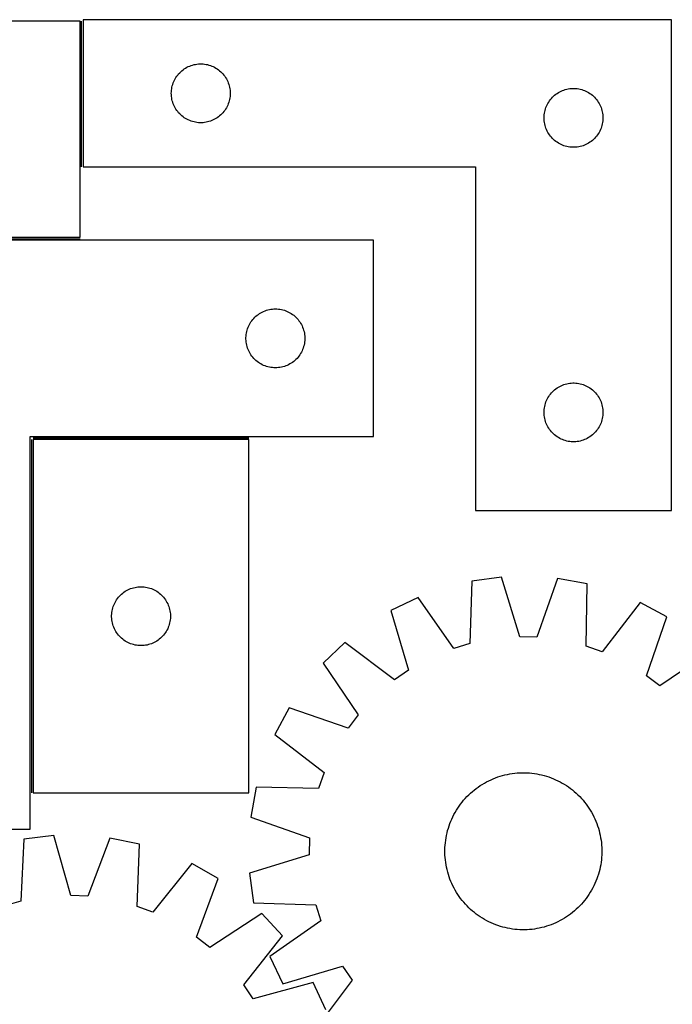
# Model space of a CAD drawing. Header units: millimetres. Extents: x 7 to 1493, y 7 to 2993.
# Tile 12 of 14: x 830 to 1163, y 2492 to 2993. Entities that reach past the tile are written whole.
import ezdxf

# ---------------------------------------------------------------- set-up
doc = ezdxf.new("R2010")
doc.units = ezdxf.units.MM
doc.layers.add('COMMON', color=5, linetype='CONTINUOUS', true_color=0x0000ff)
doc.layers.add('CUT', color=7, linetype='CONTINUOUS', true_color=0x000000)

msp = doc.modelspace()

# ---------------------------------------------------------------- linework, layer by layer
at = {"layer": 'COMMON'}
for p, q in [((861.724483, 2918.465612), (861.724483, 2992.668481)), ((760.523886, 2881.91848), (860.974482, 2881.91848)), ((836.273886, 2779.668479), (836.273886, 2599.668479)), ((947.023887, 2780.41848), (837.023887, 2780.41848))]:
    msp.add_line(p, q, dxfattribs=at)
at = {"layer": 'CUT'}
for p, q in [((860.974482, 2992.668481), (680.974482, 2992.668481)), ((860.974482, 2882.668481), (860.974482, 2992.668481)), ((1162.474483, 2993.465612), (862.474483, 2993.465612)), ((862.474483, 2993.465612), (862.474483, 2918.465612)), ((1162.474483, 2743.465612), (1162.474483, 2993.465612)), ((914.100827, 2968.410767), (914.752591, 2968.825331)), ((914.752591, 2968.825331), (915.424832, 2969.205794)), ((915.424832, 2969.205794), (916.115767, 2969.551146)), ((916.115767, 2969.551146), (916.823564, 2969.860471)), ((916.823564, 2969.860471), (917.546347, 2970.13295)), ((917.546347, 2970.13295), (918.282198, 2970.36786)), ((918.282198, 2970.36786), (919.029167, 2970.564577)), ((919.029167, 2970.564577), (919.785271, 2970.722581)), ((919.785271, 2970.722581), (920.548508, 2970.841452)), ((920.548508, 2970.841452), (921.316851, 2970.920875)), ((921.316851, 2970.920875), (922.088264, 2970.960639)), ((922.088264, 2970.960639), (922.860702, 2970.960639)), ((922.860702, 2970.960639), (923.632115, 2970.920875)), ((923.632115, 2970.920875), (924.400458, 2970.841452)), ((924.400458, 2970.841452), (925.163694, 2970.722581)), ((925.163694, 2970.722581), (925.919799, 2970.564577)), ((925.919799, 2970.564577), (926.666767, 2970.36786)), ((926.666767, 2970.36786), (927.402619, 2970.13295)), ((927.402619, 2970.13295), (928.125401, 2969.860471)), ((928.125401, 2969.860471), (928.833199, 2969.551146)), ((928.833199, 2969.551146), (929.524134, 2969.205794)), ((929.524134, 2969.205794), (930.196375, 2968.825331)), ((930.196375, 2968.825331), (930.848139, 2968.410767)), ((909.420204, 2963.353833), (909.817849, 2964.016055)), ((909.817849, 2964.016055), (910.249058, 2964.656928)), ((910.249058, 2964.656928), (910.712686, 2965.274754)), ((910.712686, 2965.274754), (911.207504, 2965.867894)), ((911.207504, 2965.867894), (911.7322, 2966.434774)), ((911.7322, 2966.434774), (912.285383, 2966.973892)), ((912.285383, 2966.973892), (912.865585, 2967.483818)), ((912.865585, 2967.483818), (913.471269, 2967.9632)), ((913.471269, 2967.9632), (914.100827, 2968.410767)), ((930.848139, 2968.410767), (931.477697, 2967.9632)), ((931.477697, 2967.9632), (932.083381, 2967.483818)), ((932.083381, 2967.483818), (932.663583, 2966.973892)), ((932.663583, 2966.973892), (933.216766, 2966.434774)), ((933.216766, 2966.434774), (933.741462, 2965.867894)), ((933.741462, 2965.867894), (934.23628, 2965.274754)), ((934.23628, 2965.274754), (934.699908, 2964.656928)), ((934.699908, 2964.656928), (935.131116, 2964.016055)), ((935.131116, 2964.016055), (935.528761, 2963.353833)), ((907.653164, 2958.27397), (907.791648, 2959.033893)), ((907.791648, 2959.033893), (907.969067, 2959.785679)), ((907.969067, 2959.785679), (908.184952, 2960.527334)), ((908.184952, 2960.527334), (908.438731, 2961.256893)), ((908.438731, 2961.256893), (908.729729, 2961.97242)), ((908.729729, 2961.97242), (909.057177, 2962.672019)), ((909.057177, 2962.672019), (909.420204, 2963.353833)), ((935.528761, 2963.353833), (935.891789, 2962.672019)), ((935.891789, 2962.672019), (936.219236, 2961.97242)), ((936.219236, 2961.97242), (936.510235, 2961.256893)), ((936.510235, 2961.256893), (936.764014, 2960.527334)), ((936.764014, 2960.527334), (936.979899, 2959.785679)), ((936.979899, 2959.785679), (937.157318, 2959.033893)), ((937.157318, 2959.033893), (937.295801, 2958.27397)), ((907.474483, 2955.965612), (907.494372, 2956.737793)), ((907.494372, 2955.19343), (907.474483, 2955.965612)), ((907.494372, 2956.737793), (907.553985, 2957.507927)), ((907.553985, 2954.423297), (907.494372, 2955.19343)), ((907.553985, 2957.507927), (907.653164, 2958.27397)), ((907.653164, 2953.657253), (907.553985, 2954.423297)), ((937.295801, 2958.27397), (937.394981, 2957.507927)), ((937.394981, 2954.423297), (937.295801, 2953.657253)), ((937.394981, 2957.507927), (937.454594, 2956.737793)), ((937.454594, 2955.19343), (937.394981, 2954.423297)), ((937.454594, 2956.737793), (937.474483, 2955.965612)), ((937.474483, 2955.965612), (937.454594, 2955.19343)), ((1101.207504, 2953.367894), (1101.7322, 2953.934774)), ((1101.7322, 2953.934774), (1102.285383, 2954.473892)), ((1102.285383, 2954.473892), (1102.865585, 2954.983818)), ((1102.865585, 2954.983818), (1103.471269, 2955.4632)), ((1103.471269, 2955.4632), (1104.100827, 2955.910767)), ((1104.100827, 2955.910767), (1104.752591, 2956.325331)), ((1104.752591, 2956.325331), (1105.424832, 2956.705794)), ((1105.424832, 2956.705794), (1106.115767, 2957.051146)), ((1106.115767, 2957.051146), (1106.823564, 2957.360471)), ((1106.823564, 2957.360471), (1107.546347, 2957.63295)), ((1107.546347, 2957.63295), (1108.282198, 2957.86786)), ((1108.282198, 2957.86786), (1109.029167, 2958.064577)), ((1109.029167, 2958.064577), (1109.785271, 2958.222581)), ((1109.785271, 2958.222581), (1110.548508, 2958.341452)), ((1110.548508, 2958.341452), (1111.316851, 2958.420875)), ((1111.316851, 2958.420875), (1112.088264, 2958.460639)), ((1112.088264, 2958.460639), (1112.860702, 2958.460639)), ((1112.860702, 2958.460639), (1113.632115, 2958.420875)), ((1113.632115, 2958.420875), (1114.400458, 2958.341452)), ((1114.400458, 2958.341452), (1115.163694, 2958.222581)), ((1115.163694, 2958.222581), (1115.919799, 2958.064577)), ((1115.919799, 2958.064577), (1116.666767, 2957.86786)), ((1116.666767, 2957.86786), (1117.402619, 2957.63295)), ((1117.402619, 2957.63295), (1118.125401, 2957.360471)), ((1118.125401, 2957.360471), (1118.833199, 2957.051146)), ((1118.833199, 2957.051146), (1119.524134, 2956.705794)), ((1119.524134, 2956.705794), (1120.196375, 2956.325331)), ((1120.196375, 2956.325331), (1120.848139, 2955.910767)), ((1120.848139, 2955.910767), (1121.477697, 2955.4632)), ((1121.477697, 2955.4632), (1122.083381, 2954.983818)), ((1122.083381, 2954.983818), (1122.663583, 2954.473892)), ((1122.663583, 2954.473892), (1123.216766, 2953.934774)), ((1123.216766, 2953.934774), (1123.741462, 2953.367894)), ((907.791648, 2952.897331), (907.653164, 2953.657253)), ((907.969067, 2952.145545), (907.791648, 2952.897331)), ((908.184952, 2951.403889), (907.969067, 2952.145545)), ((908.438731, 2950.67433), (908.184952, 2951.403889)), ((908.729729, 2949.958803), (908.438731, 2950.67433)), ((909.057177, 2949.259205), (908.729729, 2949.958803)), ((909.420204, 2948.577391), (909.057177, 2949.259205)), ((935.891789, 2949.259205), (935.528761, 2948.577391)), ((936.219236, 2949.958803), (935.891789, 2949.259205)), ((936.510235, 2950.67433), (936.219236, 2949.958803)), ((936.764014, 2951.403889), (936.510235, 2950.67433)), ((936.979899, 2952.145545), (936.764014, 2951.403889)), ((937.157318, 2952.897331), (936.979899, 2952.145545)), ((937.295801, 2953.657253), (937.157318, 2952.897331)), ((1098.184952, 2948.027334), (1098.438731, 2948.756893)), ((1098.438731, 2948.756893), (1098.729729, 2949.47242)), ((1098.729729, 2949.47242), (1099.057177, 2950.172019)), ((1099.057177, 2950.172019), (1099.420204, 2950.853833)), ((1099.420204, 2950.853833), (1099.817849, 2951.516055)), ((1099.817849, 2951.516055), (1100.249058, 2952.156928)), ((1100.249058, 2952.156928), (1100.712686, 2952.774754)), ((1100.712686, 2952.774754), (1101.207504, 2953.367894)), ((1123.741462, 2953.367894), (1124.23628, 2952.774754)), ((1124.23628, 2952.774754), (1124.699908, 2952.156928)), ((1124.699908, 2952.156928), (1125.131116, 2951.516055)), ((1125.131116, 2951.516055), (1125.528761, 2950.853833)), ((1125.528761, 2950.853833), (1125.891789, 2950.172019)), ((1125.891789, 2950.172019), (1126.219236, 2949.47242)), ((1126.219236, 2949.47242), (1126.510235, 2948.756893)), ((1126.510235, 2948.756893), (1126.764014, 2948.027334)), ((909.817849, 2947.915169), (909.420204, 2948.577391)), ((910.249058, 2947.274295), (909.817849, 2947.915169)), ((910.712686, 2946.65647), (910.249058, 2947.274295)), ((911.207504, 2946.06333), (910.712686, 2946.65647)), ((911.7322, 2945.496449), (911.207504, 2946.06333)), ((912.285383, 2944.957331), (911.7322, 2945.496449)), ((912.865585, 2944.447405), (912.285383, 2944.957331)), ((913.471269, 2943.968023), (912.865585, 2944.447405)), ((914.100827, 2943.520457), (913.471269, 2943.968023)), ((931.477697, 2943.968023), (930.848139, 2943.520457)), ((932.083381, 2944.447405), (931.477697, 2943.968023)), ((932.663583, 2944.957331), (932.083381, 2944.447405)), ((933.216766, 2945.496449), (932.663583, 2944.957331)), ((933.741462, 2946.06333), (933.216766, 2945.496449)), ((934.23628, 2946.65647), (933.741462, 2946.06333)), ((934.699908, 2947.274295), (934.23628, 2946.65647)), ((935.131116, 2947.915169), (934.699908, 2947.274295)), ((935.528761, 2948.577391), (935.131116, 2947.915169)), ((1097.474483, 2943.465612), (1097.494372, 2944.237793)), ((1097.494372, 2944.237793), (1097.553985, 2945.007927)), ((1097.553985, 2945.007927), (1097.653164, 2945.77397)), ((1097.653164, 2945.77397), (1097.791648, 2946.533893)), ((1097.791648, 2946.533893), (1097.969067, 2947.285679)), ((1097.969067, 2947.285679), (1098.184952, 2948.027334)), ((1126.764014, 2948.027334), (1126.979899, 2947.285679)), ((1126.979899, 2947.285679), (1127.157318, 2946.533893)), ((1127.157318, 2946.533893), (1127.295801, 2945.77397)), ((1127.295801, 2945.77397), (1127.394981, 2945.007927)), ((1127.394981, 2945.007927), (1127.454594, 2944.237793)), ((1127.454594, 2944.237793), (1127.474483, 2943.465612)), ((914.752591, 2943.105892), (914.100827, 2943.520457)), ((915.424832, 2942.72543), (914.752591, 2943.105892)), ((916.115767, 2942.380078), (915.424832, 2942.72543)), ((916.823564, 2942.070752), (916.115767, 2942.380078)), ((917.546347, 2941.798273), (916.823564, 2942.070752)), ((918.282198, 2941.563364), (917.546347, 2941.798273)), ((919.029167, 2941.366646), (918.282198, 2941.563364)), ((919.785271, 2941.208642), (919.029167, 2941.366646)), ((920.548508, 2941.089772), (919.785271, 2941.208642)), ((921.316851, 2941.010349), (920.548508, 2941.089772)), ((922.088264, 2940.970585), (921.316851, 2941.010349)), ((922.860702, 2940.970585), (922.088264, 2940.970585)), ((923.632115, 2941.010349), (922.860702, 2940.970585)), ((924.400458, 2941.089772), (923.632115, 2941.010349)), ((925.163694, 2941.208642), (924.400458, 2941.089772)), ((925.919799, 2941.366646), (925.163694, 2941.208642)), ((926.666767, 2941.563364), (925.919799, 2941.366646)), ((927.402619, 2941.798273), (926.666767, 2941.563364)), ((928.125401, 2942.070752), (927.402619, 2941.798273)), ((928.833199, 2942.380078), (928.125401, 2942.070752)), ((929.524134, 2942.72543), (928.833199, 2942.380078)), ((930.196375, 2943.105892), (929.524134, 2942.72543)), ((930.848139, 2943.520457), (930.196375, 2943.105892)), ((1097.494372, 2942.69343), (1097.474483, 2943.465612)), ((1097.553985, 2941.923297), (1097.494372, 2942.69343)), ((1097.653164, 2941.157253), (1097.553985, 2941.923297)), ((1097.791648, 2940.397331), (1097.653164, 2941.157253)), ((1097.969067, 2939.645545), (1097.791648, 2940.397331)), ((1098.184952, 2938.903889), (1097.969067, 2939.645545)), ((1098.438731, 2938.17433), (1098.184952, 2938.903889)), ((1126.764014, 2938.903889), (1126.510235, 2938.17433)), ((1126.979899, 2939.645545), (1126.764014, 2938.903889)), ((1127.157318, 2940.397331), (1126.979899, 2939.645545)), ((1127.295801, 2941.157253), (1127.157318, 2940.397331)), ((1127.394981, 2941.923297), (1127.295801, 2941.157253)), ((1127.454594, 2942.69343), (1127.394981, 2941.923297)), ((1127.474483, 2943.465612), (1127.454594, 2942.69343)), ((1098.729729, 2937.458803), (1098.438731, 2938.17433)), ((1099.057177, 2936.759205), (1098.729729, 2937.458803)), ((1099.420204, 2936.077391), (1099.057177, 2936.759205)), ((1099.817849, 2935.415169), (1099.420204, 2936.077391)), ((1100.249058, 2934.774295), (1099.817849, 2935.415169)), ((1100.712686, 2934.15647), (1100.249058, 2934.774295)), ((1101.207504, 2933.56333), (1100.712686, 2934.15647)), ((1124.23628, 2934.15647), (1123.741462, 2933.56333)), ((1124.699908, 2934.774295), (1124.23628, 2934.15647)), ((1125.131116, 2935.415169), (1124.699908, 2934.774295)), ((1125.528761, 2936.077391), (1125.131116, 2935.415169)), ((1125.891789, 2936.759205), (1125.528761, 2936.077391)), ((1126.219236, 2937.458803), (1125.891789, 2936.759205)), ((1126.510235, 2938.17433), (1126.219236, 2937.458803)), ((1101.7322, 2932.996449), (1101.207504, 2933.56333)), ((1102.285383, 2932.457331), (1101.7322, 2932.996449)), ((1102.865585, 2931.947405), (1102.285383, 2932.457331)), ((1103.471269, 2931.468023), (1102.865585, 2931.947405)), ((1104.100827, 2931.020457), (1103.471269, 2931.468023)), ((1104.752591, 2930.605892), (1104.100827, 2931.020457)), ((1105.424832, 2930.22543), (1104.752591, 2930.605892)), ((1106.115767, 2929.880078), (1105.424832, 2930.22543)), ((1106.823564, 2929.570752), (1106.115767, 2929.880078)), ((1107.546347, 2929.298273), (1106.823564, 2929.570752)), ((1108.282198, 2929.063364), (1107.546347, 2929.298273)), ((1109.029167, 2928.866646), (1108.282198, 2929.063364)), ((1109.785271, 2928.708642), (1109.029167, 2928.866646)), ((1110.548508, 2928.589772), (1109.785271, 2928.708642)), ((1115.163694, 2928.708642), (1114.400458, 2928.589772)), ((1115.919799, 2928.866646), (1115.163694, 2928.708642)), ((1116.666767, 2929.063364), (1115.919799, 2928.866646)), ((1117.402619, 2929.298273), (1116.666767, 2929.063364)), ((1118.125401, 2929.570752), (1117.402619, 2929.298273)), ((1118.833199, 2929.880078), (1118.125401, 2929.570752)), ((1119.524134, 2930.22543), (1118.833199, 2929.880078)), ((1120.196375, 2930.605892), (1119.524134, 2930.22543)), ((1120.848139, 2931.020457), (1120.196375, 2930.605892)), ((1121.477697, 2931.468023), (1120.848139, 2931.020457)), ((1122.083381, 2931.947405), (1121.477697, 2931.468023)), ((1122.663583, 2932.457331), (1122.083381, 2931.947405)), ((1123.216766, 2932.996449), (1122.663583, 2932.457331)), ((1123.741462, 2933.56333), (1123.216766, 2932.996449)), ((1111.316851, 2928.510349), (1110.548508, 2928.589772)), ((1112.088264, 2928.470585), (1111.316851, 2928.510349)), ((1112.860702, 2928.470585), (1112.088264, 2928.470585)), ((1113.632115, 2928.510349), (1112.860702, 2928.470585)), ((1114.400458, 2928.589772), (1113.632115, 2928.510349)), ((862.474483, 2918.465612), (1062.474483, 2918.465612)), ((1062.474483, 2918.465612), (1062.474483, 2743.465612)), ((680.974482, 2882.668481), (860.974482, 2882.668481)), ((1010.523886, 2881.16848), (760.523886, 2881.16848)), ((1010.523886, 2781.16848), (1010.523886, 2881.16848)), ((951.214744, 2842.930277), (951.83257, 2843.393905)), ((951.83257, 2843.393905), (952.473443, 2843.825113)), ((952.473443, 2843.825113), (953.135665, 2844.222759)), ((953.135665, 2844.222759), (953.817479, 2844.585786)), ((953.817479, 2844.585786), (954.517077, 2844.913233)), ((954.517077, 2844.913233), (955.232605, 2845.204232)), ((955.232605, 2845.204232), (955.962164, 2845.458011)), ((955.962164, 2845.458011), (956.703819, 2845.673896)), ((956.703819, 2845.673896), (957.455605, 2845.851315)), ((957.455605, 2845.851315), (958.215527, 2845.989798)), ((958.215527, 2845.989798), (958.981571, 2846.088978)), ((958.981571, 2846.088978), (959.751705, 2846.148591)), ((959.751705, 2846.148591), (960.523886, 2846.16848)), ((960.523886, 2846.16848), (961.296067, 2846.148591)), ((961.296067, 2846.148591), (962.066201, 2846.088978)), ((962.066201, 2846.088978), (962.832245, 2845.989798)), ((962.832245, 2845.989798), (963.592167, 2845.851315)), ((963.592167, 2845.851315), (964.343953, 2845.673896)), ((964.343953, 2845.673896), (965.085608, 2845.458011)), ((965.085608, 2845.458011), (965.815167, 2845.204232)), ((965.815167, 2845.204232), (966.530695, 2844.913233)), ((966.530695, 2844.913233), (967.230293, 2844.585786)), ((967.230293, 2844.585786), (967.912107, 2844.222759)), ((967.912107, 2844.222759), (968.574329, 2843.825113)), ((968.574329, 2843.825113), (969.215202, 2843.393905)), ((969.215202, 2843.393905), (969.833028, 2842.930277)), ((947.283704, 2838.218131), (947.664167, 2838.890372)), ((947.664167, 2838.890372), (948.078731, 2839.542136)), ((948.078731, 2839.542136), (948.526297, 2840.171694)), ((948.526297, 2840.171694), (949.005679, 2840.777378)), ((949.005679, 2840.777378), (949.515605, 2841.35758)), ((949.515605, 2841.35758), (950.054724, 2841.910763)), ((950.054724, 2841.910763), (950.621604, 2842.435459)), ((950.621604, 2842.435459), (951.214744, 2842.930277)), ((969.833028, 2842.930277), (970.426168, 2842.435459)), ((970.426168, 2842.435459), (970.993048, 2841.910763)), ((970.993048, 2841.910763), (971.532166, 2841.35758)), ((971.532166, 2841.35758), (972.042093, 2840.777378)), ((972.042093, 2840.777378), (972.521475, 2840.171694)), ((972.521475, 2840.171694), (972.969041, 2839.542136)), ((972.969041, 2839.542136), (973.383605, 2838.890372)), ((973.383605, 2838.890372), (973.764068, 2838.218131)), ((945.648046, 2833.094455), (945.766917, 2833.857691)), ((945.766917, 2833.857691), (945.92492, 2834.613796)), ((945.92492, 2834.613796), (946.121638, 2835.360764)), ((946.121638, 2835.360764), (946.356548, 2836.096616)), ((946.356548, 2836.096616), (946.629026, 2836.819398)), ((946.629026, 2836.819398), (946.938352, 2837.527196)), ((946.938352, 2837.527196), (947.283704, 2838.218131)), ((973.764068, 2838.218131), (974.10942, 2837.527196)), ((974.10942, 2837.527196), (974.418746, 2836.819398)), ((974.418746, 2836.819398), (974.691224, 2836.096616)), ((974.691224, 2836.096616), (974.926134, 2835.360764)), ((974.926134, 2835.360764), (975.122852, 2834.613796)), ((975.122852, 2834.613796), (975.280855, 2833.857691)), ((975.280855, 2833.857691), (975.399726, 2833.094455)), ((945.528859, 2831.554699), (945.568623, 2832.326112)), ((945.528859, 2830.782261), (945.528859, 2831.554699)), ((945.568623, 2830.010848), (945.528859, 2830.782261)), ((945.568623, 2832.326112), (945.648046, 2833.094455)), ((945.648046, 2829.242505), (945.568623, 2830.010848)), ((945.766917, 2828.479269), (945.648046, 2829.242505)), ((945.92492, 2827.723164), (945.766917, 2828.479269)), ((975.280855, 2828.479269), (975.122852, 2827.723164)), ((975.399726, 2829.242505), (975.280855, 2828.479269)), ((975.399726, 2833.094455), (975.479149, 2832.326112)), ((975.479149, 2830.010848), (975.399726, 2829.242505)), ((975.479149, 2832.326112), (975.518913, 2831.554699)), ((975.518913, 2830.782261), (975.479149, 2830.010848)), ((975.518913, 2831.554699), (975.518913, 2830.782261)), ((946.121638, 2826.976195), (945.92492, 2827.723164)), ((946.356548, 2826.240344), (946.121638, 2826.976195)), ((946.629026, 2825.517561), (946.356548, 2826.240344)), ((946.938352, 2824.809764), (946.629026, 2825.517561)), ((947.283704, 2824.118829), (946.938352, 2824.809764)), ((947.664167, 2823.446588), (947.283704, 2824.118829)), ((948.078731, 2822.794824), (947.664167, 2823.446588)), ((973.383605, 2823.446588), (972.969041, 2822.794824)), ((973.764068, 2824.118829), (973.383605, 2823.446588)), ((974.10942, 2824.809764), (973.764068, 2824.118829)), ((974.418746, 2825.517561), (974.10942, 2824.809764)), ((974.691224, 2826.240344), (974.418746, 2825.517561)), ((974.926134, 2826.976195), (974.691224, 2826.240344)), ((975.122852, 2827.723164), (974.926134, 2826.976195)), ((948.526297, 2822.165266), (948.078731, 2822.794824)), ((949.005679, 2821.559582), (948.526297, 2822.165266)), ((949.515605, 2820.97938), (949.005679, 2821.559582)), ((950.054724, 2820.426197), (949.515605, 2820.97938)), ((950.621604, 2819.901501), (950.054724, 2820.426197)), ((951.214744, 2819.406683), (950.621604, 2819.901501)), ((951.83257, 2818.943055), (951.214744, 2819.406683)), ((952.473443, 2818.511846), (951.83257, 2818.943055)), ((953.135665, 2818.114201), (952.473443, 2818.511846)), ((968.574329, 2818.511846), (967.912107, 2818.114201)), ((969.215202, 2818.943055), (968.574329, 2818.511846)), ((969.833028, 2819.406683), (969.215202, 2818.943055)), ((970.426168, 2819.901501), (969.833028, 2819.406683)), ((970.993048, 2820.426197), (970.426168, 2819.901501)), ((971.532166, 2820.97938), (970.993048, 2820.426197)), ((972.042093, 2821.559582), (971.532166, 2820.97938)), ((972.521475, 2822.165266), (972.042093, 2821.559582)), ((972.969041, 2822.794824), (972.521475, 2822.165266)), ((953.817479, 2817.751174), (953.135665, 2818.114201)), ((954.517077, 2817.423726), (953.817479, 2817.751174)), ((955.232605, 2817.132728), (954.517077, 2817.423726)), ((955.962164, 2816.878949), (955.232605, 2817.132728)), ((956.703819, 2816.663064), (955.962164, 2816.878949)), ((957.455605, 2816.485645), (956.703819, 2816.663064)), ((958.215527, 2816.347161), (957.455605, 2816.485645)), ((958.981571, 2816.247982), (958.215527, 2816.347161)), ((959.751705, 2816.188369), (958.981571, 2816.247982)), ((960.523886, 2816.16848), (959.751705, 2816.188369)), ((961.296067, 2816.188369), (960.523886, 2816.16848)), ((962.066201, 2816.247982), (961.296067, 2816.188369)), ((962.832245, 2816.347161), (962.066201, 2816.247982)), ((963.592167, 2816.485645), (962.832245, 2816.347161)), ((964.343953, 2816.663064), (963.592167, 2816.485645)), ((965.085608, 2816.878949), (964.343953, 2816.663064)), ((965.815167, 2817.132728), (965.085608, 2816.878949)), ((966.530695, 2817.423726), (965.815167, 2817.132728)), ((967.230293, 2817.751174), (966.530695, 2817.423726)), ((967.912107, 2818.114201), (967.230293, 2817.751174)), ((1109.785271, 2808.222581), (1110.548508, 2808.341452)), ((1110.548508, 2808.341452), (1111.316851, 2808.420875)), ((1111.316851, 2808.420875), (1112.088264, 2808.460639)), ((1112.088264, 2808.460639), (1112.860702, 2808.460639)), ((1112.860702, 2808.460639), (1113.632115, 2808.420875)), ((1113.632115, 2808.420875), (1114.400458, 2808.341452)), ((1114.400458, 2808.341452), (1115.163694, 2808.222581)), ((1100.712686, 2802.774754), (1101.207504, 2803.367894)), ((1101.207504, 2803.367894), (1101.7322, 2803.934774)), ((1101.7322, 2803.934774), (1102.285383, 2804.473892)), ((1102.285383, 2804.473892), (1102.865585, 2804.983818)), ((1102.865585, 2804.983818), (1103.471269, 2805.4632)), ((1103.471269, 2805.4632), (1104.100827, 2805.910767)), ((1104.100827, 2805.910767), (1104.752591, 2806.325331)), ((1104.752591, 2806.325331), (1105.424832, 2806.705794)), ((1105.424832, 2806.705794), (1106.115767, 2807.051146)), ((1106.115767, 2807.051146), (1106.823564, 2807.360471)), ((1106.823564, 2807.360471), (1107.546347, 2807.63295)), ((1107.546347, 2807.63295), (1108.282198, 2807.86786)), ((1108.282198, 2807.86786), (1109.029167, 2808.064577)), ((1109.029167, 2808.064577), (1109.785271, 2808.222581)), ((1115.163694, 2808.222581), (1115.919799, 2808.064577)), ((1115.919799, 2808.064577), (1116.666767, 2807.86786)), ((1116.666767, 2807.86786), (1117.402619, 2807.63295)), ((1117.402619, 2807.63295), (1118.125401, 2807.360471)), ((1118.125401, 2807.360471), (1118.833199, 2807.051146)), ((1118.833199, 2807.051146), (1119.524134, 2806.705794)), ((1119.524134, 2806.705794), (1120.196375, 2806.325331)), ((1120.196375, 2806.325331), (1120.848139, 2805.910767)), ((1120.848139, 2805.910767), (1121.477697, 2805.4632)), ((1121.477697, 2805.4632), (1122.083381, 2804.983818)), ((1122.083381, 2804.983818), (1122.663583, 2804.473892)), ((1122.663583, 2804.473892), (1123.216766, 2803.934774)), ((1123.216766, 2803.934774), (1123.741462, 2803.367894)), ((1123.741462, 2803.367894), (1124.23628, 2802.774754)), ((1098.184952, 2798.027334), (1098.438731, 2798.756893)), ((1098.438731, 2798.756893), (1098.729729, 2799.47242)), ((1098.729729, 2799.47242), (1099.057177, 2800.172019)), ((1099.057177, 2800.172019), (1099.420204, 2800.853833)), ((1099.420204, 2800.853833), (1099.817849, 2801.516055)), ((1099.817849, 2801.516055), (1100.249058, 2802.156928)), ((1100.249058, 2802.156928), (1100.712686, 2802.774754)), ((1124.23628, 2802.774754), (1124.699908, 2802.156928)), ((1124.699908, 2802.156928), (1125.131116, 2801.516055)), ((1125.131116, 2801.516055), (1125.528761, 2800.853833)), ((1125.528761, 2800.853833), (1125.891789, 2800.172019)), ((1125.891789, 2800.172019), (1126.219236, 2799.47242)), ((1126.219236, 2799.47242), (1126.510235, 2798.756893)), ((1126.510235, 2798.756893), (1126.764014, 2798.027334)), ((1097.474483, 2793.465612), (1097.494372, 2794.237793)), ((1097.494372, 2792.69343), (1097.474483, 2793.465612)), ((1097.494372, 2794.237793), (1097.553985, 2795.007927)), ((1097.553985, 2795.007927), (1097.653164, 2795.77397)), ((1097.653164, 2795.77397), (1097.791648, 2796.533893)), ((1097.791648, 2796.533893), (1097.969067, 2797.285679)), ((1097.969067, 2797.285679), (1098.184952, 2798.027334)), ((1126.764014, 2798.027334), (1126.979899, 2797.285679)), ((1126.979899, 2797.285679), (1127.157318, 2796.533893)), ((1127.157318, 2796.533893), (1127.295801, 2795.77397)), ((1127.295801, 2795.77397), (1127.394981, 2795.007927)), ((1127.394981, 2795.007927), (1127.454594, 2794.237793)), ((1127.454594, 2794.237793), (1127.474483, 2793.465612)), ((1127.474483, 2793.465612), (1127.454594, 2792.69343)), ((1097.553985, 2791.923297), (1097.494372, 2792.69343)), ((1097.653164, 2791.157253), (1097.553985, 2791.923297)), ((1097.791648, 2790.397331), (1097.653164, 2791.157253)), ((1097.969067, 2789.645545), (1097.791648, 2790.397331)), ((1098.184952, 2788.903889), (1097.969067, 2789.645545)), ((1098.438731, 2788.17433), (1098.184952, 2788.903889)), ((1126.764014, 2788.903889), (1126.510235, 2788.17433)), ((1126.979899, 2789.645545), (1126.764014, 2788.903889)), ((1127.157318, 2790.397331), (1126.979899, 2789.645545)), ((1127.295801, 2791.157253), (1127.157318, 2790.397331)), ((1127.394981, 2791.923297), (1127.295801, 2791.157253)), ((1127.454594, 2792.69343), (1127.394981, 2791.923297)), ((1098.729729, 2787.458803), (1098.438731, 2788.17433)), ((1099.057177, 2786.759205), (1098.729729, 2787.458803)), ((1099.420204, 2786.077391), (1099.057177, 2786.759205)), ((1099.817849, 2785.415169), (1099.420204, 2786.077391)), ((1100.249058, 2784.774295), (1099.817849, 2785.415169)), ((1100.712686, 2784.15647), (1100.249058, 2784.774295)), ((1101.207504, 2783.56333), (1100.712686, 2784.15647)), ((1101.7322, 2782.996449), (1101.207504, 2783.56333)), ((1123.741462, 2783.56333), (1123.216766, 2782.996449)), ((1124.23628, 2784.15647), (1123.741462, 2783.56333)), ((1124.699908, 2784.774295), (1124.23628, 2784.15647)), ((1125.131116, 2785.415169), (1124.699908, 2784.774295)), ((1125.528761, 2786.077391), (1125.131116, 2785.415169)), ((1125.891789, 2786.759205), (1125.528761, 2786.077391)), ((1126.219236, 2787.458803), (1125.891789, 2786.759205)), ((1126.510235, 2788.17433), (1126.219236, 2787.458803)), ((835.523886, 2581.16848), (835.523886, 2781.16848)), ((835.523886, 2781.16848), (1010.523886, 2781.16848)), ((837.023887, 2779.668479), (837.023887, 2599.668479)), ((947.023887, 2779.668479), (837.023887, 2779.668479)), ((947.023887, 2599.668479), (947.023887, 2779.668479)), ((1102.285383, 2782.457331), (1101.7322, 2782.996449)), ((1102.865585, 2781.947405), (1102.285383, 2782.457331)), ((1103.471269, 2781.468023), (1102.865585, 2781.947405)), ((1104.100827, 2781.020457), (1103.471269, 2781.468023)), ((1104.752591, 2780.605892), (1104.100827, 2781.020457)), ((1105.424832, 2780.22543), (1104.752591, 2780.605892)), ((1106.115767, 2779.880078), (1105.424832, 2780.22543)), ((1106.823564, 2779.570752), (1106.115767, 2779.880078)), ((1107.546347, 2779.298273), (1106.823564, 2779.570752)), ((1108.282198, 2779.063364), (1107.546347, 2779.298273)), ((1109.029167, 2778.866646), (1108.282198, 2779.063364)), ((1109.785271, 2778.708642), (1109.029167, 2778.866646)), ((1110.548508, 2778.589772), (1109.785271, 2778.708642)), ((1111.316851, 2778.510349), (1110.548508, 2778.589772)), ((1112.088264, 2778.470585), (1111.316851, 2778.510349)), ((1112.860702, 2778.470585), (1112.088264, 2778.470585)), ((1113.632115, 2778.510349), (1112.860702, 2778.470585)), ((1114.400458, 2778.589772), (1113.632115, 2778.510349)), ((1115.163694, 2778.708642), (1114.400458, 2778.589772)), ((1115.919799, 2778.866646), (1115.163694, 2778.708642)), ((1116.666767, 2779.063364), (1115.919799, 2778.866646)), ((1117.402619, 2779.298273), (1116.666767, 2779.063364)), ((1118.125401, 2779.570752), (1117.402619, 2779.298273)), ((1118.833199, 2779.880078), (1118.125401, 2779.570752)), ((1119.524134, 2780.22543), (1118.833199, 2779.880078)), ((1120.196375, 2780.605892), (1119.524134, 2780.22543)), ((1120.848139, 2781.020457), (1120.196375, 2780.605892)), ((1121.477697, 2781.468023), (1120.848139, 2781.020457)), ((1122.083381, 2781.947405), (1121.477697, 2781.468023)), ((1122.663583, 2782.457331), (1122.083381, 2781.947405)), ((1123.216766, 2782.996449), (1122.663583, 2782.457331)), ((1062.474483, 2743.465612), (1162.474483, 2743.465612)), ((1075.843031, 2709.494874), (1060.595264, 2707.436681)), ((1085.13195, 2679.119049), (1075.843031, 2709.494874)), ((1104.374391, 2708.841181), (1093.704044, 2678.92265)), ((1119.511895, 2706.086819), (1104.374391, 2708.841181)), ((884.635666, 2702.722758), (885.31748, 2703.085785)), ((885.31748, 2703.085785), (886.017078, 2703.413232)), ((886.017078, 2703.413232), (886.732606, 2703.704231)), ((886.732606, 2703.704231), (887.462165, 2703.95801)), ((887.462165, 2703.95801), (888.20382, 2704.173895)), ((888.20382, 2704.173895), (888.955606, 2704.351314)), ((888.955606, 2704.351314), (889.715528, 2704.489797)), ((889.715528, 2704.489797), (890.481572, 2704.588977)), ((890.481572, 2704.588977), (891.251706, 2704.64859)), ((891.251706, 2704.64859), (892.023887, 2704.668479)), ((892.023887, 2704.668479), (892.796068, 2704.64859)), ((892.796068, 2704.64859), (893.566202, 2704.588977)), ((893.566202, 2704.588977), (894.332246, 2704.489797)), ((894.332246, 2704.489797), (895.092168, 2704.351314)), ((895.092168, 2704.351314), (895.843954, 2704.173895)), ((895.843954, 2704.173895), (896.585609, 2703.95801)), ((896.585609, 2703.95801), (897.315168, 2703.704231)), ((897.315168, 2703.704231), (898.030696, 2703.413232)), ((898.030696, 2703.413232), (898.730294, 2703.085785)), ((898.730294, 2703.085785), (899.412108, 2702.722758)), ((1060.595264, 2707.436681), (1059.692495, 2675.68515)), ((1118.959536, 2674.327259), (1119.511895, 2706.086819)), ((879.164168, 2697.390371), (879.578732, 2698.042135)), ((879.578732, 2698.042135), (880.026298, 2698.671693)), ((880.026298, 2698.671693), (880.50568, 2699.277377)), ((880.50568, 2699.277377), (881.015606, 2699.857579)), ((881.015606, 2699.857579), (881.554725, 2700.410762)), ((881.554725, 2700.410762), (882.121605, 2700.935458)), ((882.121605, 2700.935458), (882.714745, 2701.430276)), ((882.714745, 2701.430276), (883.332571, 2701.893904)), ((883.332571, 2701.893904), (883.973444, 2702.325112)), ((883.973444, 2702.325112), (884.635666, 2702.722758)), ((899.412108, 2702.722758), (900.07433, 2702.325112)), ((900.07433, 2702.325112), (900.715203, 2701.893904)), ((900.715203, 2701.893904), (901.333029, 2701.430276)), ((901.333029, 2701.430276), (901.926169, 2700.935458)), ((901.926169, 2700.935458), (902.493049, 2700.410762)), ((902.493049, 2700.410762), (903.032167, 2699.857579)), ((903.032167, 2699.857579), (903.542094, 2699.277377)), ((903.542094, 2699.277377), (904.021476, 2698.671693)), ((904.021476, 2698.671693), (904.469042, 2698.042135)), ((904.469042, 2698.042135), (904.883606, 2697.390371)), ((1033.258326, 2699.241706), (1019.392854, 2692.572429)), ((1051.479259, 2673.223013), (1033.258326, 2699.241706)), ((877.266918, 2692.35769), (877.424921, 2693.113795)), ((877.424921, 2693.113795), (877.621639, 2693.860763)), ((877.621639, 2693.860763), (877.856549, 2694.596615)), ((877.856549, 2694.596615), (878.129027, 2695.319397)), ((878.129027, 2695.319397), (878.438353, 2696.027195)), ((878.438353, 2696.027195), (878.783705, 2696.71813)), ((878.783705, 2696.71813), (879.164168, 2697.390371)), ((904.883606, 2697.390371), (905.264069, 2696.71813)), ((905.264069, 2696.71813), (905.609421, 2696.027195)), ((905.609421, 2696.027195), (905.918747, 2695.319397)), ((905.918747, 2695.319397), (906.191225, 2694.596615)), ((906.191225, 2694.596615), (906.426135, 2693.860763)), ((906.426135, 2693.860763), (906.622853, 2693.113795)), ((906.622853, 2693.113795), (906.780856, 2692.35769)), ((1146.444829, 2696.648444), (1127.051391, 2671.49155)), ((1159.990306, 2689.351145), (1146.444829, 2696.648444)), ((877.02886, 2690.054698), (877.068624, 2690.826111)), ((877.02886, 2689.28226), (877.02886, 2690.054698)), ((877.068624, 2688.510847), (877.02886, 2689.28226)), ((877.068624, 2690.826111), (877.148047, 2691.594454)), ((877.148047, 2687.742504), (877.068624, 2688.510847)), ((877.148047, 2691.594454), (877.266918, 2692.35769)), ((906.780856, 2692.35769), (906.899727, 2691.594454)), ((906.899727, 2691.594454), (906.97915, 2690.826111)), ((906.97915, 2688.510847), (906.899727, 2687.742504)), ((906.97915, 2690.826111), (907.018914, 2690.054698)), ((907.018914, 2689.28226), (906.97915, 2688.510847)), ((907.018914, 2690.054698), (907.018914, 2689.28226)), ((1019.392854, 2692.572429), (1028.346033, 2662.095957)), ((1149.650738, 2659.316697), (1159.990306, 2689.351145)), ((877.266918, 2686.979268), (877.148047, 2687.742504)), ((877.424921, 2686.223163), (877.266918, 2686.979268)), ((877.621639, 2685.476194), (877.424921, 2686.223163)), ((877.856549, 2684.740343), (877.621639, 2685.476194)), ((878.129027, 2684.01756), (877.856549, 2684.740343)), ((878.438353, 2683.309763), (878.129027, 2684.01756)), ((878.783705, 2682.618828), (878.438353, 2683.309763)), ((905.609421, 2683.309763), (905.264069, 2682.618828)), ((905.918747, 2684.01756), (905.609421, 2683.309763)), ((906.191225, 2684.740343), (905.918747, 2684.01756)), ((906.426135, 2685.476194), (906.191225, 2684.740343)), ((906.622853, 2686.223163), (906.426135, 2685.476194)), ((906.780856, 2686.979268), (906.622853, 2686.223163)), ((906.899727, 2687.742504), (906.780856, 2686.979268)), ((879.164168, 2681.946587), (878.783705, 2682.618828)), ((879.578732, 2681.294823), (879.164168, 2681.946587)), ((880.026298, 2680.665265), (879.578732, 2681.294823)), ((880.50568, 2680.059581), (880.026298, 2680.665265)), ((881.015606, 2679.479379), (880.50568, 2680.059581)), ((881.554725, 2678.926196), (881.015606, 2679.479379)), ((882.121605, 2678.4015), (881.554725, 2678.926196)), ((882.714745, 2677.906682), (882.121605, 2678.4015)), ((883.332571, 2677.443054), (882.714745, 2677.906682)), ((901.333029, 2677.906682), (900.715203, 2677.443054)), ((901.926169, 2678.4015), (901.333029, 2677.906682)), ((902.493049, 2678.926196), (901.926169, 2678.4015)), ((903.032167, 2679.479379), (902.493049, 2678.926196)), ((903.542094, 2680.059581), (903.032167, 2679.479379)), ((904.021476, 2680.665265), (903.542094, 2680.059581)), ((904.469042, 2681.294823), (904.021476, 2680.665265)), ((904.883606, 2681.946587), (904.469042, 2681.294823)), ((905.264069, 2682.618828), (904.883606, 2681.946587)), ((1093.704044, 2678.92265), (1085.13195, 2679.119049)), ((883.973444, 2677.011845), (883.332571, 2677.443054)), ((884.635666, 2676.6142), (883.973444, 2677.011845)), ((885.31748, 2676.251173), (884.635666, 2676.6142)), ((886.017078, 2675.923725), (885.31748, 2676.251173)), ((886.732606, 2675.632727), (886.017078, 2675.923725)), ((887.462165, 2675.378948), (886.732606, 2675.632727)), ((888.20382, 2675.163063), (887.462165, 2675.378948)), ((888.955606, 2674.985644), (888.20382, 2675.163063)), ((889.715528, 2674.84716), (888.955606, 2674.985644)), ((890.481572, 2674.747981), (889.715528, 2674.84716)), ((891.251706, 2674.688368), (890.481572, 2674.747981)), ((892.023887, 2674.668479), (891.251706, 2674.688368)), ((892.796068, 2674.688368), (892.023887, 2674.668479)), ((893.566202, 2674.747981), (892.796068, 2674.688368)), ((894.332246, 2674.84716), (893.566202, 2674.747981)), ((895.092168, 2674.985644), (894.332246, 2674.84716)), ((895.843954, 2675.163063), (895.092168, 2674.985644)), ((896.585609, 2675.378948), (895.843954, 2675.163063)), ((897.315168, 2675.632727), (896.585609, 2675.378948)), ((898.030696, 2675.923725), (897.315168, 2675.632727)), ((898.730294, 2676.251173), (898.030696, 2675.923725)), ((899.412108, 2676.6142), (898.730294, 2676.251173)), ((900.07433, 2677.011845), (899.412108, 2676.6142)), ((900.715203, 2677.443054), (900.07433, 2677.011845)), ((995.926268, 2676.330966), (984.800341, 2665.70344)), ((1021.295623, 2657.216297), (995.926268, 2676.330966)), ((1059.692495, 2675.68515), (1051.479259, 2673.223013)), ((1127.051391, 2671.49155), (1118.959536, 2674.327259)), ((1182.68843, 2672.051983), (1156.470267, 2654.119256)), ((984.800341, 2665.70344), (1002.733067, 2639.485278)), ((1028.346033, 2662.095957), (1021.295623, 2657.216297)), ((1156.470267, 2654.119256), (1149.650738, 2659.316697)), ((967.501179, 2643.005317), (960.203879, 2629.459839)), ((997.535627, 2632.665748), (967.501179, 2643.005317)), ((1002.733067, 2639.485278), (997.535627, 2632.665748)), ((960.203879, 2629.459839), (985.360774, 2610.066402)), ((985.360774, 2610.066402), (982.525065, 2601.974546)), ((1072.755174, 2607.342165), (1073.937192, 2607.768592)), ((1073.937192, 2607.768592), (1075.132021, 2608.157681)), ((1075.132021, 2608.157681), (1076.338483, 2608.509047)), ((1076.338483, 2608.509047), (1077.555385, 2608.822343)), ((1077.555385, 2608.822343), (1078.781528, 2609.097262)), ((1078.781528, 2609.097262), (1080.015702, 2609.33353)), ((1080.015702, 2609.33353), (1081.256688, 2609.530916)), ((1081.256688, 2609.530916), (1082.503261, 2609.689224)), ((1082.503261, 2609.689224), (1083.754192, 2609.808297)), ((1083.754192, 2609.808297), (1085.008246, 2609.88802)), ((1085.008246, 2609.88802), (1086.264185, 2609.928312)), ((1086.264185, 2609.928312), (1087.52077, 2609.929135)), ((1087.52077, 2609.929135), (1088.776761, 2609.890487)), ((1088.776761, 2609.890487), (1090.030918, 2609.812406)), ((1090.030918, 2609.812406), (1091.282004, 2609.69497)), ((1091.282004, 2609.69497), (1092.528784, 2609.538294)), ((1092.528784, 2609.538294), (1093.770027, 2609.342533)), ((1093.770027, 2609.342533), (1095.004509, 2609.10788)), ((1095.004509, 2609.10788), (1096.231011, 2608.834567)), ((1096.231011, 2608.834567), (1097.448322, 2608.522864)), ((1097.448322, 2608.522864), (1098.655242, 2608.173078)), ((1098.655242, 2608.173078), (1099.85058, 2607.785554)), ((1099.85058, 2607.785554), (1101.033155, 2607.360675)), ((1062.880915, 2601.905326), (1063.897031, 2602.644594)), ((1063.897031, 2602.644594), (1064.935865, 2603.35158)), ((1064.935865, 2603.35158), (1065.996395, 2604.025586)), ((1065.996395, 2604.025586), (1067.077572, 2604.665948)), ((1067.077572, 2604.665948), (1068.178329, 2605.272033)), ((1068.178329, 2605.272033), (1069.297581, 2605.843244)), ((1069.297581, 2605.843244), (1070.434223, 2606.379016)), ((1070.434223, 2606.379016), (1071.587134, 2606.878821)), ((1071.587134, 2606.878821), (1072.755174, 2607.342165)), ((1101.033155, 2607.360675), (1102.201802, 2606.89886)), ((1102.201802, 2606.89886), (1103.355365, 2606.400564)), ((1103.355365, 2606.400564), (1104.492707, 2605.866281)), ((1104.492707, 2605.866281), (1105.612706, 2605.296536)), ((1105.612706, 2605.296536), (1106.714257, 2604.691892)), ((1106.714257, 2604.691892), (1107.796271, 2604.052946)), ((1107.796271, 2604.052946), (1108.857681, 2603.380329)), ((1108.857681, 2603.380329), (1109.897441, 2602.674703)), ((1109.897441, 2602.674703), (1110.914523, 2601.936767)), ((837.023887, 2599.668479), (947.023887, 2599.668479)), ((950.765505, 2602.526905), (948.011143, 2587.389401)), ((982.525065, 2601.974546), (950.765505, 2602.526905)), ((1057.315798, 2596.834797), (1058.17539, 2597.751371)), ((1058.17539, 2597.751371), (1059.063349, 2598.640492)), ((1059.063349, 2598.640492), (1059.978797, 2599.501283)), ((1059.978797, 2599.501283), (1060.920831, 2600.332895)), ((1060.920831, 2600.332895), (1061.888522, 2601.134506)), ((1061.888522, 2601.134506), (1062.880915, 2601.905326)), ((1110.914523, 2601.936767), (1111.907924, 2601.167247)), ((1111.907924, 2601.167247), (1112.876664, 2600.366903)), ((1112.876664, 2600.366903), (1113.819786, 2599.536525)), ((1113.819786, 2599.536525), (1114.73636, 2598.676933)), ((1114.73636, 2598.676933), (1115.625482, 2597.788975)), ((1115.625482, 2597.788975), (1116.486273, 2596.873527)), ((1053.471995, 2591.872692), (1054.17762, 2592.912451)), ((1054.17762, 2592.912451), (1054.915557, 2593.929533)), ((1054.915557, 2593.929533), (1055.685077, 2594.922934)), ((1055.685077, 2594.922934), (1056.485421, 2595.891674)), ((1056.485421, 2595.891674), (1057.315798, 2596.834797)), ((1116.486273, 2596.873527), (1117.317885, 2595.931492)), ((1117.317885, 2595.931492), (1118.119496, 2594.963801)), ((1118.119496, 2594.963801), (1118.890316, 2593.971408)), ((1118.890316, 2593.971408), (1119.629583, 2592.955293)), ((1119.629583, 2592.955293), (1120.336569, 2591.916458)), ((1050.986043, 2587.507718), (1051.555788, 2588.627717)), ((1051.555788, 2588.627717), (1052.160431, 2589.729267)), ((1052.160431, 2589.729267), (1052.799377, 2590.811281)), ((1052.799377, 2590.811281), (1053.471995, 2591.872692)), ((1120.336569, 2591.916458), (1121.010576, 2590.855929)), ((1121.010576, 2590.855929), (1121.650938, 2589.774752)), ((1121.650938, 2589.774752), (1122.257023, 2588.673994)), ((1122.257023, 2588.673994), (1122.828233, 2587.554742)), ((948.011143, 2587.389401), (977.929673, 2576.719054)), ((1048.679246, 2581.670253), (1049.06677, 2582.86559)), ((1049.06677, 2582.86559), (1049.491649, 2584.048166)), ((1049.491649, 2584.048166), (1049.953464, 2585.216812)), ((1049.953464, 2585.216812), (1050.451759, 2586.370375)), ((1050.451759, 2586.370375), (1050.986043, 2587.507718)), ((1122.828233, 2587.554742), (1123.364006, 2586.4181)), ((1123.364006, 2586.4181), (1123.863811, 2585.26519)), ((1123.863811, 2585.26519), (1124.327155, 2584.09715)), ((1124.327155, 2584.09715), (1124.753582, 2582.915131)), ((1124.753582, 2582.915131), (1125.14267, 2581.720302)), ((760.523886, 2581.16848), (835.523886, 2581.16848)), ((847.614207, 2577.919339), (832.327442, 2576.174238)), ((856.27831, 2547.359429), (847.614207, 2577.919339)), ((1047.509791, 2576.785037), (1047.744443, 2578.019519)), ((1047.744443, 2578.019519), (1048.017756, 2579.246021)), ((1048.017756, 2579.246021), (1048.329459, 2580.463332)), ((1048.329459, 2580.463332), (1048.679246, 2581.670253)), ((1125.14267, 2581.720302), (1125.494036, 2580.513841)), ((1125.494036, 2580.513841), (1125.807333, 2579.296938)), ((1125.807333, 2579.296938), (1126.082251, 2578.070795)), ((1126.082251, 2578.070795), (1126.31852, 2576.836622)), ((832.327442, 2576.174238), (830.773791, 2544.447894)), ((876.126164, 2576.680741), (864.844574, 2546.987299)), ((891.204007, 2573.616561), (876.126164, 2576.680741)), ((890.000527, 2541.875004), (891.204007, 2573.616561)), ((977.929673, 2576.719054), (977.733274, 2568.14696)), ((1046.961837, 2571.791771), (1047.039918, 2573.045929)), ((1047.039918, 2573.045929), (1047.157354, 2574.297014)), ((1047.157354, 2574.297014), (1047.31403, 2575.543794)), ((1047.31403, 2575.543794), (1047.509791, 2576.785037)), ((1126.31852, 2576.836622), (1126.515905, 2575.595636)), ((1126.515905, 2575.595636), (1126.674213, 2574.349062)), ((1126.674213, 2574.349062), (1126.793287, 2573.098131)), ((1126.793287, 2573.098131), (1126.87301, 2571.844078)), ((977.733274, 2568.14696), (947.35745, 2558.858041)), ((1046.923189, 2570.535781), (1046.961837, 2571.791771)), ((1046.924011, 2569.279195), (1046.923189, 2570.535781)), ((1046.964304, 2568.023256), (1046.924011, 2569.279195)), ((1047.044026, 2566.769202), (1046.964304, 2568.023256)), ((1126.875476, 2568.075562), (1126.797396, 2566.821405)), ((1126.87301, 2571.844078), (1126.913302, 2570.588138)), ((1126.914125, 2569.331553), (1126.875476, 2568.075562)), ((1126.913302, 2570.588138), (1126.914125, 2569.331553)), ((917.937742, 2563.627905), (898.032534, 2538.873966)), ((931.330738, 2556.054386), (917.937742, 2563.627905)), ((1047.1631, 2565.518271), (1047.044026, 2566.769202)), ((1047.321408, 2564.271698), (1047.1631, 2565.518271)), ((1047.518794, 2563.030712), (1047.321408, 2564.271698)), ((1047.755062, 2561.796539), (1047.518794, 2563.030712)), ((1126.327523, 2563.082297), (1126.09287, 2561.847815)), ((1126.523284, 2564.32354), (1126.327523, 2563.082297)), ((1126.679959, 2565.570319), (1126.523284, 2564.32354)), ((1126.797396, 2566.821405), (1126.679959, 2565.570319)), ((947.35745, 2558.858041), (949.415642, 2543.610274)), ((1048.02998, 2560.570396), (1047.755062, 2561.796539)), ((1048.343277, 2559.353493), (1048.02998, 2560.570396)), ((1048.694643, 2558.147032), (1048.343277, 2559.353493)), ((1049.083731, 2556.952202), (1048.694643, 2558.147032)), ((1125.158068, 2558.197081), (1124.770544, 2557.001743)), ((1125.507854, 2559.404001), (1125.158068, 2558.197081)), ((1125.819557, 2560.621313), (1125.507854, 2559.404001)), ((1126.09287, 2561.847815), (1125.819557, 2560.621313)), ((920.377481, 2526.238268), (931.330738, 2556.054386)), ((1049.510158, 2555.770184), (1049.083731, 2556.952202)), ((1049.973503, 2554.602144), (1049.510158, 2555.770184)), ((1050.473308, 2553.449234), (1049.973503, 2554.602144)), ((1051.00908, 2552.312592), (1050.473308, 2553.449234)), ((1123.385554, 2553.496959), (1122.851271, 2552.359616)), ((1123.883849, 2554.650522), (1123.385554, 2553.496959)), ((1124.345665, 2555.819168), (1123.883849, 2554.650522)), ((1124.770544, 2557.001743), (1124.345665, 2555.819168)), ((1051.58029, 2551.193339), (1051.00908, 2552.312592)), ((1052.186376, 2550.092582), (1051.58029, 2551.193339)), ((1052.826737, 2549.011405), (1052.186376, 2550.092582)), ((1053.500744, 2547.950876), (1052.826737, 2549.011405)), ((1054.20773, 2546.912041), (1053.500744, 2547.950876)), ((1120.365319, 2547.994642), (1119.659693, 2546.954883)), ((1121.037936, 2549.056053), (1120.365319, 2547.994642)), ((1121.676882, 2550.138067), (1121.037936, 2549.056053)), ((1122.281526, 2551.239617), (1121.676882, 2550.138067)), ((1122.851271, 2552.359616), (1122.281526, 2551.239617)), ((830.773791, 2544.447894), (822.511795, 2542.154689)), ((864.844574, 2546.987299), (856.27831, 2547.359429)), ((949.415642, 2543.610274), (981.167174, 2542.707505)), ((981.167174, 2542.707505), (983.62931, 2534.494269)), ((1054.946997, 2545.895926), (1054.20773, 2546.912041)), ((1055.717817, 2544.903533), (1054.946997, 2545.895926)), ((1056.519428, 2543.935841), (1055.717817, 2544.903533)), ((1057.35104, 2542.993807), (1056.519428, 2543.935841)), ((1058.211831, 2542.078359), (1057.35104, 2542.993807)), ((1116.521515, 2543.032537), (1115.661923, 2542.115963)), ((1117.351893, 2543.97566), (1116.521515, 2543.032537)), ((1118.152236, 2544.944399), (1117.351893, 2543.97566)), ((1118.921756, 2545.9378), (1118.152236, 2544.944399)), ((1119.659693, 2546.954883), (1118.921756, 2545.9378)), ((898.032534, 2538.873966), (890.000527, 2541.875004)), ((953.669367, 2538.293432), (927.089002, 2520.902085)), ((964.066518, 2526.951924), (953.669367, 2538.293432)), ((1059.100953, 2541.190401), (1058.211831, 2542.078359)), ((1060.017527, 2540.330809), (1059.100953, 2541.190401)), ((1060.960649, 2539.500431), (1060.017527, 2540.330809)), ((1061.929389, 2538.700087), (1060.960649, 2539.500431)), ((1062.92279, 2537.930567), (1061.929389, 2538.700087)), ((1063.939872, 2537.19263), (1062.92279, 2537.930567)), ((1110.956398, 2537.962008), (1109.940283, 2537.22274)), ((1111.948791, 2538.732827), (1110.956398, 2537.962008)), ((1112.916482, 2539.534439), (1111.948791, 2538.732827)), ((1113.858517, 2540.36605), (1112.916482, 2539.534439)), ((1114.773965, 2541.226842), (1113.858517, 2540.36605)), ((1115.661923, 2542.115963), (1114.773965, 2541.226842)), ((983.62931, 2534.494269), (957.610618, 2516.273336)), ((1064.979632, 2536.487005), (1063.939872, 2537.19263)), ((1066.041042, 2535.814387), (1064.979632, 2536.487005)), ((1067.123057, 2535.175442), (1066.041042, 2535.814387)), ((1068.224607, 2534.570798), (1067.123057, 2535.175442)), ((1069.344606, 2534.001053), (1068.224607, 2534.570798)), ((1070.481948, 2533.466769), (1069.344606, 2534.001053)), ((1071.635512, 2532.968474), (1070.481948, 2533.466769)), ((1072.804158, 2532.506659), (1071.635512, 2532.968474)), ((1073.986733, 2532.08178), (1072.804158, 2532.506659)), ((1101.082139, 2532.525168), (1099.900121, 2532.098741)), ((1102.25018, 2532.988513), (1101.082139, 2532.525168)), ((1103.40309, 2533.488318), (1102.25018, 2532.988513)), ((1104.539732, 2534.02409), (1103.40309, 2533.488318)), ((1105.658984, 2534.595301), (1104.539732, 2534.02409)), ((1106.759742, 2535.201386), (1105.658984, 2534.595301)), ((1107.840919, 2535.841748), (1106.759742, 2535.201386)), ((1108.901448, 2536.515754), (1107.840919, 2535.841748)), ((1109.940283, 2537.22274), (1108.901448, 2536.515754)), ((1075.182071, 2531.694256), (1073.986733, 2532.08178)), ((1076.388991, 2531.34447), (1075.182071, 2531.694256)), ((1077.606303, 2531.032766), (1076.388991, 2531.34447)), ((1078.832805, 2530.759453), (1077.606303, 2531.032766)), ((1080.067286, 2530.524801), (1078.832805, 2530.759453)), ((1081.308529, 2530.32904), (1080.067286, 2530.524801)), ((1082.555309, 2530.172364), (1081.308529, 2530.32904)), ((1083.806395, 2530.054928), (1082.555309, 2530.172364)), ((1085.060552, 2529.976847), (1083.806395, 2530.054928)), ((1086.316543, 2529.938199), (1085.060552, 2529.976847)), ((1087.573128, 2529.939021), (1086.316543, 2529.938199)), ((1088.829067, 2529.979314), (1087.573128, 2529.939021)), ((1090.083121, 2530.059036), (1088.829067, 2529.979314)), ((1091.334052, 2530.17811), (1090.083121, 2530.059036)), ((1092.580626, 2530.336418), (1091.334052, 2530.17811)), ((1093.821611, 2530.533804), (1092.580626, 2530.336418)), ((1095.055785, 2530.770072), (1093.821611, 2530.533804)), ((1096.281928, 2531.04499), (1095.055785, 2530.770072)), ((1097.498831, 2531.358287), (1096.281928, 2531.04499)), ((1098.705292, 2531.709653), (1097.498831, 2531.358287)), ((1099.900121, 2532.098741), (1098.705292, 2531.709653)), ((927.089002, 2520.902085), (920.377481, 2526.238268)), ((944.435663, 2501.979853), (964.066518, 2526.951924)), ((957.610618, 2516.273336), (964.279894, 2502.407864)), ((964.279894, 2502.407864), (994.756366, 2511.361043)), ((994.756366, 2511.361043), (999.636027, 2504.310633)), ((979.823379, 2503.157236), (949.169728, 2494.830867)), ((986.206939, 2489.157925), (979.823379, 2503.157236)), ((999.636027, 2504.310633), (980.521358, 2478.941278)), ((949.169728, 2494.830867), (944.435663, 2501.979853))]:
    msp.add_line(p, q, dxfattribs=at)

doc.saveas('drawing.dxf')
